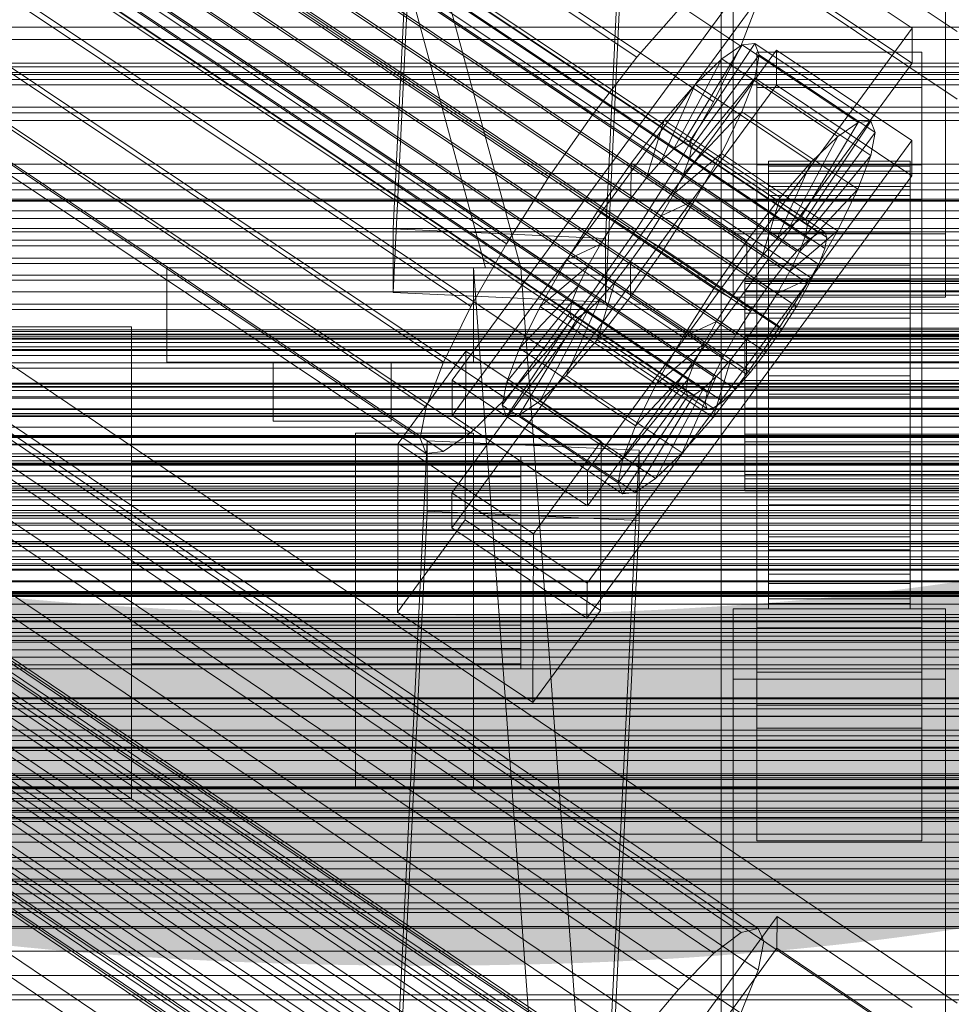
# Model space of a CAD drawing. Header units: millimetres. Extents: x -1970 to 61924, y -58230 to 6847.
# Tile 146 of 256: x -209 to -130, y -33732 to -33649. Entities that reach past the tile are written whole.
import ezdxf

# ---------------------------------------------------------------- set-up
doc = ezdxf.new("R2010")
doc.units = ezdxf.units.MM
for name, color, linetype, lineweight in [('COTAS_O', 1, 'Continuous', 0), ('COTAS_P', 1, 'Continuous', 0), ('frontal_briquetadora', 7, 'Continuous', 0), ('frontal_C01', 7, 'Continuous', 0), ('frontal_C01-mix', 7, 'Continuous', 0), ('frontal_C02', 7, 'Continuous', 0), ('frontal_C03', 7, 'Continuous', 0), ('frontal_mezcladora', 7, 'Continuous', 0), ('frontal_secador', 7, 'Continuous', 0)]:
    doc.layers.add(name, color=color, linetype=linetype, lineweight=lineweight)
doc.dimstyles.new('R19_100', dxfattribs={"dimtxt": 250, "dimasz": 150, "dimexe": 150, "dimexo": 80, "dimgap": 100, "dimtad": 1, "dimtih": 1, "dimtoh": 1, "dimdsep": 46, "dimcen": 0.09, "dimadec": 0, "dimazin": 0, "dimtfac": 1, "dimtdec": 4, "dimtofl": 0, "dimtmove": 0, "dimatfit": 3, "dimfxl": 1, "dimtolj": 1, "dimtzin": 0, "dimarcsym": 0})

# ---------------------------------------------------------------- blocks, each defined once
blk = doc.blocks.new('DIM_R26_46')
at = {"layer": 'COTAS_O'}
for p, q in [((-1725, -33700), (-1575, -33655)), ((1725, -33700), (1575, -33655)), ((-1725, -34400), (-1725, -33700)), ((-1725, -33700), (1725, -33700)), ((-1725, -33700), (-1575, -33745)), ((1725, -33700), (1575, -33745)), ((1725, -34400), (1725, -33700))]:
    blk.add_line(p, q, dxfattribs=at)
blk.add_text('3450 O', height=250, dxfattribs=at).set_placement((0, -33600))
blk = doc.blocks.new('DIM_R26_47')
at = {"layer": 'COTAS_P'}
for p, q in [((-850, -33400), (-150, -33400)), ((-150, -33400), (-195, -33550)), ((-150, -36000), (-150, -33400)), ((-150, -33400), (-105, -33550)), ((-150, -36000), (-195, -35850)), ((-150, -36000), (-105, -35850)), ((-850, -36000), (-150, -36000))]:
    blk.add_line(p, q, dxfattribs=at)
blk.add_text('2600 P', height=250, rotation=90, dxfattribs=at).set_placement((-250, -34700))
blk = doc.blocks.new('DIM_R26_48')
at = {"layer": 'COTAS_O'}
for p, q in [((-650, -33700), (50, -33700)), ((50, -33700), (5, -33850)), ((50, -34900), (50, -33700)), ((50, -33700), (95, -33850)), ((50, -34900), (5, -34750)), ((50, -34900), (95, -34750)), ((-650, -34900), (50, -34900))]:
    blk.add_line(p, q, dxfattribs=at)
blk.add_text('1200 O', height=250, rotation=90, dxfattribs=at).set_placement((-50, -34300))

msp = doc.modelspace()

# ---------------------------------------------------------------- linework, layer by layer
at = {"layer": 'frontal_briquetadora'}
for p, q in [((-170, -33670), (-305, -33170)), ((-167, -33670), (-302, -33170)), ((-197, -33670), (-171, -33670)), ((-197, -33678), (-197, -33670)), ((-164, -33765), (-171, -33670)), ((-167, -33670), (-171, -33670)), ((-171, -33678), (-171, -33670)), ((-171, -33670), (211, -33670)), ((-170, -33670), (-167, -33670)), ((-170, -33670), (210, -33670)), ((-167, -33670), (207, -33670)), ((-160, -33765), (-167, -33670)), ((-225, -33675), (-200, -33675)), ((-200, -33715), (-200, -33675)), ((-197, -33678), (-171, -33678)), ((-188, -33678), (-178, -33678)), ((-188, -33683), (-188, -33678)), ((-178, -33683), (-178, -33678)), ((-171, -33678), (211, -33678)), ((-188, -33683), (-178, -33683)), ((-181, -33684), (-171, -33684)), ((-181, -33714), (-181, -33684)), ((-171, -33714), (-171, -33684)), ((-200, -33686.44), (-200, -33686)), ((-200, -33686), (-167, -33686)), ((-200, -33687.719), (-200, -33686.44)), ((-200, -33686.44), (-167, -33686.44)), ((-167, -33686.44), (-167, -33686)), ((-167, -33687.719), (-167, -33686.44)), ((-200, -33689.71), (-200, -33687.719)), ((-200, -33687.719), (-167, -33687.719)), ((-167, -33689.71), (-167, -33687.719)), ((-200, -33692.219), (-200, -33689.71)), ((-200, -33689.71), (-167, -33689.71)), ((-167, -33692.219), (-167, -33689.71)), ((-200, -33695), (-200, -33692.219)), ((-200, -33692.219), (-167, -33692.219)), ((-167, -33695), (-167, -33692.219)), ((-200, -33697.781), (-200, -33695)), ((-167, -33695), (-200, -33695)), ((-167, -33695), (-167, -33697.781)), ((-200, -33697.781), (-200, -33700.29)), ((-200, -33697.781), (-167, -33697.781)), ((-167, -33697.781), (-167, -33700.29)), ((-200, -33700.29), (-200, -33702.281)), ((-200, -33700.29), (-167, -33700.29)), ((-167, -33700.29), (-167, -33702.281)), ((-200, -33702.281), (-200, -33703.56)), ((-200, -33702.281), (-167, -33702.281)), ((-167, -33702.281), (-167, -33703.56)), ((-200, -33703.56), (-200, -33704)), ((-200, -33703.56), (-167, -33703.56)), ((-167, -33703.56), (-167, -33704)), ((-200, -33704), (-167, -33704)), ((-181, -33714), (-171, -33714)), ((-225, -33715), (-200, -33715))]:
    msp.add_line(p, q, dxfattribs=at)
at = {"layer": 'frontal_C01'}
for p, q in [((-332.629, -33602.02), (-148.32, -33726.355)), ((-331.181, -33601.67), (-146.872, -33726.005)), ((-330.692, -33602.76), (-146.383, -33727.095)), ((-334.938, -33603.785), (-150.629, -33728.12)), ((-355.017, -33605.361), (-141.218, -33749.589)), ((-331.197, -33605.215), (-146.887, -33729.55)), ((-356.348, -33606.11), (-142.549, -33750.338)), ((-355.53, -33605.485), (-141.731, -33749.713)), ((-354.844, -33605.747), (-141.045, -33749.975)), ((-355.022, -33606.617), (-141.224, -33750.845)), ((-337.95, -33606.845), (-153.641, -33731.18)), ((-177.811, -33666.699), (-174.943, -33606.911)), ((-357.415, -33607.194), (-143.617, -33751.423)), ((-355.541, -33607.911), (-141.742, -33752.14)), ((-156.962, -33607.71), (-159.83, -33667.499)), ((-358.659, -33608.664), (-144.861, -33752.892)), ((-356.363, -33609.542), (-142.565, -33753.77)), ((-332.659, -33608.868), (-148.35, -33733.203)), ((-146.196, -33754.647), (-359.995, -33610.418)), ((-341.461, -33610.992), (-157.152, -33735.327)), ((-357.434, -33611.397), (-143.635, -33755.626)), ((-361.332, -33612.338), (-147.533, -33756.566)), ((-177.811, -33672.093), (-174.943, -33612.304)), ((-358.68, -33613.352), (-144.881, -33757.58)), ((-334.981, -33613.47), (-150.672, -33737.804)), ((-159.83, -33672.892), (-156.962, -33613.104)), ((-362.578, -33614.292), (-148.779, -33758.52)), ((-360.017, -33615.271), (-146.218, -33759.5)), ((-363.648, -33616.148), (-149.85, -33760.376)), ((-160.922, -33740.278), (-345.231, -33615.943)), ((-361.352, -33617.026), (-147.554, -33761.254)), ((-364.471, -33617.778), (-150.672, -33762.007)), ((-362.596, -33618.495), (-148.798, -33762.723)), ((-338.003, -33618.707), (-153.694, -33743.041)), ((-364.989, -33619.073), (-151.191, -33763.301)), ((-363.664, -33619.579), (-149.865, -33763.808)), ((-365.168, -33619.942), (-151.369, -33764.171)), ((-364.995, -33620.329), (-151.196, -33764.557)), ((-364.482, -33620.205), (-150.683, -33764.433)), ((-149, -33667.098), (-149, -33621.261)), ((-131, -33621.261), (-131, -33667.098)), ((-349.002, -33621.361), (-164.693, -33745.696)), ((-341.52, -33624.222), (-157.211, -33748.557)), ((-352.519, -33626.876), (-168.21, -33751.211)), ((-149, -33672.49), (-149, -33626.653)), ((-131, -33672.49), (-131, -33626.653)), ((-345.291, -33629.64), (-160.982, -33753.975)), ((-355.541, -33632.113), (-171.232, -33756.448)), ((-349.061, -33634.591), (-164.752, -33758.926)), ((-425, -33661.983), (425, -33661.983)), ((-311.15, -33663.388), (311.15, -33663.388)), ((-311.15, -33664.18), (311.15, -33664.18)), ((-311.15, -33664.327), (311.15, -33664.327)), ((-130, -33732.352), (-228.298, -33666.04)), ((-311.15, -33666.649), (311.15, -33666.649)), ((-311.15, -33666.933), (311.15, -33666.933)), ((-159.83, -33667.499), (-177.811, -33666.699)), ((-177.811, -33666.699), (-177.811, -33672.093)), ((-131, -33667.098), (-149, -33667.098)), ((-149, -33667.098), (-149, -33672.49)), ((-131, -33672.49), (-131, -33667.098)), ((-159.83, -33672.892), (-159.83, -33667.499)), ((-311.15, -33670.626), (311.15, -33670.626)), ((-311.15, -33671.028), (311.15, -33671.028)), ((-228.298, -33671.821), (-130, -33738.133)), ((-177.811, -33672.093), (-159.83, -33672.892)), ((-149, -33672.49), (-131, -33672.49)), ((425, -33673.539), (-425, -33673.539)), ((425, -33675.679), (-425, -33675.679)), ((-311.15, -33675.841), (311.15, -33675.841)), ((-311.15, -33676.334), (311.15, -33676.334)), ((-440, -33679.787), (440, -33679.787)), ((-440, -33680.068), (440, -33680.068)), ((-440, -33680.12), (440, -33680.12)), ((-440, -33680.942), (440, -33680.942)), ((-440, -33681.043), (440, -33681.043)), ((311.15, -33681.938), (-311.15, -33681.938)), ((-440, -33682.352), (440, -33682.352)), ((-440, -33682.494), (440, -33682.494)), ((-311.15, -33682.488), (311.15, -33682.488)), ((-440, -33684.2), (440, -33684.2)), ((-440, -33684.374), (440, -33684.374)), ((440, -33686.36), (-440, -33686.36)), ((-440, -33686.555), (440, -33686.555)), ((-425, -33687.235), (425, -33687.235)), ((-440, -33688.686), (440, -33688.686)), ((-440, -33688.887), (440, -33688.887)), ((-311.15, -33688.502), (311.15, -33688.502)), ((-311.15, -33689.071), (311.15, -33689.071)), ((-450, -33690.14), (450, -33690.14)), ((-440, -33691.018), (440, -33691.018)), ((-440, -33691.213), (440, -33691.213)), ((-440, -33693.199), (440, -33693.199)), ((-440, -33693.374), (440, -33693.374)), ((-440, -33695.079), (440, -33695.079)), ((-440, -33695.221), (440, -33695.221)), ((-311.15, -33695.086), (311.15, -33695.086)), ((-311.15, -33695.635), (311.15, -33695.635)), ((-440, -33696.53), (440, -33696.53)), ((-440, -33696.631), (440, -33696.631)), ((-440, -33697.453), (440, -33697.453)), ((-440, -33697.505), (440, -33697.505)), ((-440, -33697.786), (440, -33697.786)), ((450, -33700.925), (-450, -33700.925)), ((-311.15, -33701.24), (311.15, -33701.24)), ((-311.15, -33701.732), (311.15, -33701.732)), ((-311.15, -33706.545), (311.15, -33706.545)), ((-311.15, -33706.947), (311.15, -33706.947)), ((-311.15, -33710.64), (311.15, -33710.64)), ((-311.15, -33710.924), (311.15, -33710.924)), ((-311.15, -33713.246), (311.15, -33713.246)), ((-311.15, -33713.393), (311.15, -33713.393)), ((-311.15, -33714.185), (311.15, -33714.185)), ((450, -33723.844), (-450, -33723.844)), ((-172.809, -33762.838), (-145.277, -33724.984)), ((-145.289, -33727.68), (-145.277, -33724.984)), ((-145.277, -33724.984), (-133.809, -33732.72)), ((-150.629, -33728.12), (-148.32, -33726.355)), ((-148.32, -33726.355), (-146.872, -33726.005)), ((-146.872, -33726.005), (-146.383, -33727.095)), ((-146.383, -33727.095), (-146.887, -33729.55)), ((-145.289, -33727.68), (-172.821, -33765.534)), ((-153.641, -33731.18), (-150.629, -33728.12)), ((-133.821, -33735.416), (-145.289, -33727.68)), ((-146.887, -33729.55), (-148.35, -33733.203)), ((-157.152, -33735.327), (-153.641, -33731.18))]:
    msp.add_line(p, q, dxfattribs=at)
at = {"layer": 'frontal_C01-mix'}
for p in [(-150, -33435), (150, -33700)]:
    msp.add_line(p, (-150, -33700), dxfattribs=at)
at = {"layer": 'frontal_C02'}
for p, q in [((-355.53, -33524.045), (-141.731, -33667.02)), ((-355.017, -33523.989), (-141.218, -33666.964)), ((-354.844, -33524.443), (-141.045, -33667.419)), ((-356.348, -33524.607), (-142.549, -33667.583)), ((-357.415, -33525.638), (-143.617, -33668.613)), ((-355.022, -33525.377), (-141.224, -33668.353)), ((-355.541, -33526.727), (-141.742, -33669.702)), ((-358.659, -33527.067), (-144.861, -33670.042)), ((-356.363, -33528.401), (-142.565, -33671.376)), ((-332.659, -33527.929), (-148.35, -33651.184)), ((-146.196, -33671.772), (-359.995, -33528.796)), ((-341.461, -33528.888), (-157.152, -33652.142)), ((-357.434, -33530.284), (-143.635, -33673.259)), ((-361.332, -33530.709), (-147.533, -33673.684)), ((-362.578, -33532.673), (-148.779, -33675.649)), ((-358.68, -33532.249), (-144.881, -33675.224)), ((-334.981, -33532.652), (-150.672, -33655.907)), ((-360.017, -33534.161), (-146.218, -33677.137)), ((-160.922, -33657.023), (-345.231, -33533.769)), ((-363.648, -33534.557), (-149.85, -33677.532)), ((-361.352, -33535.891), (-147.554, -33678.866)), ((-364.471, -33536.23), (-150.672, -33679.206)), ((-364.989, -33537.58), (-151.191, -33680.556)), ((-362.596, -33537.32), (-148.798, -33680.295)), ((-365.168, -33538.514), (-151.369, -33681.49)), ((-363.664, -33538.35), (-149.865, -33681.326)), ((-338.003, -33537.968), (-153.694, -33661.222)), ((-364.995, -33538.969), (-151.196, -33681.944)), ((-364.482, -33538.913), (-150.683, -33681.888)), ((-349.002, -33539.166), (-164.693, -33662.42)), ((-341.52, -33543.513), (-157.211, -33666.767)), ((-352.519, -33544.711), (-168.21, -33667.965)), ((-345.291, -33548.91), (-160.982, -33672.164)), ((-355.541, -33550.026), (-171.232, -33673.281)), ((-349.061, -33553.791), (-164.752, -33677.045)), ((-357.863, -33554.749), (-173.554, -33678.004)), ((-352.572, -33557.823), (-168.263, -33681.078)), ((-359.326, -33558.559), (-175.016, -33681.813)), ((-359.83, -33561.195), (-175.521, -33684.449)), ((-355.584, -33560.732), (-171.275, -33683.987)), ((-359.341, -33562.478), (-175.032, -33685.732)), ((-357.893, -33562.32), (-173.584, -33685.574)), ((-130, -33649.948), (-228.298, -33584.212)), ((-228.298, -33589.943), (-130, -33655.678)), ((-172.809, -33679.521), (-145.277, -33641.999)), ((-145.277, -33641.999), (-133.809, -33649.668)), ((-145.289, -33644.979), (-172.821, -33682.502)), ((-133.821, -33652.648), (-145.289, -33644.979)), ((-146.887, -33647.374), (-148.35, -33651.184)), ((-157.152, -33652.142), (-153.641, -33648.11)), ((-133.809, -33649.668), (-161.341, -33687.19)), ((-133.809, -33649.668), (-133.821, -33652.648)), ((-153.199, -33659.351), (-148.226, -33651.091)), ((-152.686, -33659.295), (-147.143, -33650.973)), ((-148.35, -33651.184), (-150.672, -33655.907)), ((-148.226, -33651.091), (-149.953, -33652.278)), ((-147.143, -33650.973), (-148.226, -33651.091)), ((-148.226, -33651.091), (-138.396, -33657.664)), ((-147.143, -33650.973), (-137.313, -33657.546)), ((-146.777, -33651.932), (-147.143, -33650.973)), ((-172.847, -33689.059), (-145.315, -33651.536)), ((-160.922, -33657.023), (-157.152, -33652.142)), ((-152.513, -33659.749), (-146.777, -33651.932)), ((-147.155, -33653.904), (-146.777, -33651.932)), ((-147, -33654.691), (-147, -33651.71)), ((-147, -33651.71), (-133, -33651.71)), ((-147, -33697.529), (-147, -33651.71)), ((-146.777, -33651.932), (-136.948, -33658.506)), ((-145.327, -33654.517), (-145.315, -33651.536)), ((-145.315, -33651.536), (-133.847, -33659.205)), ((-133, -33651.71), (-133, -33654.691)), ((-133, -33651.71), (-133, -33697.529)), ((-161.353, -33690.171), (-133.821, -33652.648)), ((-154.017, -33659.913), (-149.953, -33652.278)), ((-149.953, -33652.278), (-152.207, -33654.454)), ((-149.953, -33652.278), (-140.123, -33658.852)), ((-145.327, -33654.517), (-172.859, -33692.039)), ((-155.085, -33660.944), (-152.207, -33654.454)), ((-152.207, -33654.454), (-154.833, -33657.471)), ((-152.692, -33660.683), (-147.155, -33653.904)), ((-152.207, -33654.454), (-142.377, -33661.028)), ((-148.249, -33656.754), (-147.155, -33653.904)), ((-147.155, -33653.904), (-137.325, -33660.478)), ((-133, -33654.691), (-147, -33654.691)), ((-147, -33654.691), (-147, -33700.509)), ((-133.859, -33662.186), (-145.327, -33654.517)), ((-133, -33700.509), (-133, -33654.691)), ((-150.672, -33655.907), (-153.694, -33661.222)), ((-164.693, -33662.42), (-160.922, -33657.023)), ((-153.21, -33662.033), (-148.249, -33656.754)), ((-149.985, -33660.287), (-148.249, -33656.754)), ((-148.249, -33656.754), (-138.419, -33663.327)), ((-154.833, -33657.471), (-157.653, -33661.122)), ((-156.329, -33662.373), (-154.833, -33657.471)), ((-154.833, -33657.471), (-145.003, -33664.044)), ((-138.396, -33657.664), (-143.369, -33665.924)), ((-137.313, -33657.546), (-142.856, -33665.869)), ((-140.123, -33658.852), (-138.396, -33657.664)), ((-138.396, -33657.664), (-137.313, -33657.546)), ((-137.313, -33657.546), (-136.948, -33658.506)), ((-140.123, -33658.852), (-144.188, -33666.487)), ((-136.948, -33658.506), (-142.683, -33666.323)), ((-142.377, -33661.028), (-140.123, -33658.852)), ((-136.948, -33658.506), (-137.325, -33660.478)), ((-133.847, -33659.205), (-161.379, -33696.728)), ((-154.017, -33659.913), (-153.199, -33659.351)), ((-153.199, -33659.351), (-152.686, -33659.295)), ((-143.369, -33665.924), (-153.199, -33659.351)), ((-142.856, -33665.869), (-152.686, -33659.295)), ((-152.686, -33659.295), (-152.513, -33659.749)), ((-133.847, -33659.205), (-133.859, -33662.186)), ((-155.085, -33660.944), (-154.017, -33659.913)), ((-154.033, -33663.707), (-149.985, -33660.287)), ((-144.188, -33666.487), (-154.017, -33659.913)), ((-152.513, -33659.749), (-152.692, -33660.683)), ((-142.683, -33666.323), (-152.513, -33659.749)), ((-152.246, -33664.263), (-149.985, -33660.287)), ((-149.985, -33660.287), (-140.156, -33666.86)), ((-137.325, -33660.478), (-142.862, -33667.257)), ((-137.325, -33660.478), (-138.419, -33663.327)), ((-157.653, -33661.122), (-160.474, -33665.159)), ((-157.653, -33661.122), (-157.665, -33664.102)), ((-147.823, -33667.696), (-157.653, -33661.122)), ((-153.694, -33661.222), (-157.211, -33666.767)), ((-156.329, -33662.373), (-155.085, -33660.944)), ((-145.255, -33667.518), (-155.085, -33660.944)), ((-152.692, -33660.683), (-153.21, -33662.033)), ((-142.862, -33667.257), (-152.692, -33660.683)), ((-147, -33664.228), (-147, -33661.248)), ((-147, -33661.248), (-133, -33661.248)), ((-147, -33707.066), (-147, -33661.248)), ((-146, -33670.931), (-146, -33660.94)), ((-146, -33660.94), (-146, -33661.386)), ((-146, -33660.94), (-134, -33660.94)), ((-146, -33661.788), (-146, -33660.94)), ((-146, -33671.143), (-146, -33661.386)), ((-146, -33661.386), (-146, -33663.095)), ((-146, -33661.386), (-134, -33661.386)), ((-142.377, -33661.028), (-145.255, -33667.518)), ((-145.003, -33664.044), (-142.377, -33661.028)), ((-134, -33661.386), (-134, -33660.94)), ((-134, -33660.94), (-134, -33670.931)), ((-134, -33660.94), (-134, -33661.788)), ((-134, -33663.095), (-134, -33661.386)), ((-134, -33661.386), (-134, -33671.143)), ((-133, -33661.248), (-133, -33664.228)), ((-133, -33661.248), (-133, -33707.066)), ((-161.391, -33699.708), (-133.859, -33662.186)), ((-153.21, -33662.033), (-154.033, -33663.707)), ((-143.38, -33668.607), (-153.21, -33662.033)), ((-146, -33671.333), (-146, -33661.788)), ((-146, -33661.788), (-134, -33661.788)), ((-146, -33663.871), (-146, -33661.788)), ((-134, -33661.788), (-134, -33671.333)), ((-134, -33661.788), (-134, -33663.871)), ((-168.21, -33667.965), (-164.693, -33662.42)), ((-157.665, -33664.102), (-156.329, -33662.373)), ((-146.499, -33668.947), (-156.329, -33662.373)), ((-154.033, -33663.707), (-155.103, -33665.59)), ((-144.203, -33670.28), (-154.033, -33663.707)), ((-146, -33671.952), (-146, -33663.095)), ((-146, -33663.095), (-146, -33665.951)), ((-146, -33663.095), (-134, -33663.095)), ((-146, -33672.32), (-146, -33663.871)), ((-146, -33663.871), (-134, -33663.871)), ((-146, -33667.049), (-146, -33663.871)), ((-138.419, -33663.327), (-143.38, -33668.607)), ((-138.419, -33663.327), (-140.156, -33666.86)), ((-134, -33665.951), (-134, -33663.095)), ((-134, -33663.095), (-134, -33671.952)), ((-134, -33663.871), (-134, -33672.32)), ((-134, -33663.871), (-134, -33667.049)), ((-159.001, -33666.015), (-157.665, -33664.102)), ((-157.665, -33664.102), (-147.835, -33670.676)), ((-155.103, -33665.59), (-152.246, -33664.263)), ((-154.877, -33668.411), (-152.246, -33664.263)), ((-152.246, -33664.263), (-142.416, -33670.836)), ((-147.823, -33667.696), (-145.003, -33664.044)), ((-133, -33664.228), (-147, -33664.228)), ((-147, -33664.228), (-147, -33710.047)), ((-145.003, -33664.044), (-146.499, -33668.947)), ((-133, -33710.047), (-133, -33664.228)), ((-160.474, -33665.159), (-163.105, -33669.307)), ((-159.001, -33666.015), (-160.474, -33665.159)), ((-160.474, -33665.159), (-150.644, -33671.733)), ((-160.247, -33667.98), (-159.001, -33666.015)), ((-149.171, -33672.588), (-159.001, -33666.015)), ((-155.103, -33665.59), (-156.35, -33667.555)), ((-145.274, -33672.164), (-155.103, -33665.59)), ((-146, -33673.305), (-146, -33665.951)), ((-146, -33665.951), (-146, -33669.76)), ((-146, -33665.951), (-134, -33665.951)), ((-143.369, -33665.924), (-144.188, -33666.487)), ((-142.856, -33665.869), (-143.369, -33665.924)), ((-142.862, -33667.257), (-142.683, -33666.323)), ((-142.683, -33666.323), (-142.856, -33665.869)), ((-134, -33669.76), (-134, -33665.951)), ((-134, -33665.951), (-134, -33673.305)), ((-157.211, -33666.767), (-160.982, -33672.164)), ((-146, -33673.825), (-146, -33667.049)), ((-146, -33667.049), (-134, -33667.049)), ((-146, -33671.104), (-146, -33667.049)), ((-144.188, -33666.487), (-145.255, -33667.518)), ((-140.156, -33666.86), (-144.203, -33670.28)), ((-142.549, -33667.583), (-141.731, -33667.02)), ((-140.156, -33666.86), (-142.416, -33670.836)), ((-141.731, -33667.02), (-141.218, -33666.964)), ((-141.218, -33666.964), (-141.045, -33667.419)), ((-134, -33667.049), (-134, -33673.825)), ((-134, -33667.049), (-134, -33671.104)), ((-171.232, -33673.281), (-168.21, -33667.965)), ((-160.247, -33667.98), (-163.105, -33669.307)), ((-161.318, -33669.863), (-160.247, -33667.98)), ((-150.417, -33674.553), (-160.247, -33667.98)), ((-156.35, -33667.555), (-157.686, -33669.467)), ((-156.35, -33667.555), (-154.877, -33668.411)), ((-146.52, -33674.129), (-156.35, -33667.555)), ((-150.644, -33671.733), (-147.823, -33667.696)), ((-147.835, -33670.676), (-147.823, -33667.696)), ((-145.255, -33667.518), (-146.499, -33668.947)), ((-143.617, -33668.613), (-142.549, -33667.583)), ((-143.38, -33668.607), (-142.862, -33667.257)), ((-141.045, -33667.419), (-141.224, -33668.353)), ((-157.698, -33672.448), (-154.877, -33668.411)), ((-154.877, -33668.411), (-145.047, -33674.984)), ((-144.861, -33670.042), (-143.617, -33668.613)), ((-144.203, -33670.28), (-143.38, -33668.607)), ((-141.224, -33668.353), (-141.742, -33669.702)), ((-163.105, -33669.307), (-165.365, -33673.283)), ((-163.105, -33669.307), (-153.275, -33675.881)), ((-157.686, -33669.467), (-159.022, -33671.197)), ((-157.686, -33669.467), (-157.698, -33672.448)), ((-147.856, -33676.041), (-157.686, -33669.467)), ((-146.499, -33668.947), (-147.835, -33670.676)), ((-141.742, -33669.702), (-142.565, -33671.376)), ((-161.318, -33669.863), (-165.365, -33673.283)), ((-162.14, -33671.537), (-161.318, -33669.863)), ((-151.488, -33676.437), (-161.318, -33669.863)), ((-146.196, -33671.772), (-144.861, -33670.042)), ((-146, -33675.109), (-146, -33669.76)), ((-146, -33669.76), (-146, -33674.261)), ((-146, -33669.76), (-134, -33669.76)), ((-145.274, -33672.164), (-144.203, -33670.28)), ((-134, -33674.261), (-134, -33669.76)), ((-134, -33669.76), (-134, -33675.109)), ((-159.022, -33671.197), (-160.518, -33676.099)), ((-159.022, -33671.197), (-160.266, -33672.626)), ((-149.192, -33677.77), (-159.022, -33671.197)), ((-147.835, -33670.676), (-149.171, -33672.588)), ((-148, -33671.333), (-148, -33670.931)), ((-148, -33670.931), (-148, -33671.143)), ((-148, -33670.931), (148, -33670.931)), ((-148, -33671.143), (-148, -33671.952)), ((-148, -33671.143), (148, -33671.143)), ((-148, -33672.32), (-148, -33671.333)), ((-148, -33671.333), (148, -33671.333)), ((-146, -33671.143), (-146, -33670.931)), ((-134, -33670.931), (-146, -33670.931)), ((-146, -33670.931), (-146, -33671.333)), ((-146, -33675.746), (-146, -33671.104)), ((-146, -33671.104), (-134, -33671.104)), ((-146, -33675.76), (-146, -33671.104)), ((-146, -33671.952), (-146, -33671.143)), ((-134, -33671.143), (-146, -33671.143)), ((-134, -33671.333), (-146, -33671.333)), ((-146, -33671.333), (-146, -33672.32)), ((-142.416, -33670.836), (-145.274, -33672.164)), ((-142.416, -33670.836), (-145.047, -33674.984)), ((-142.565, -33671.376), (-143.635, -33673.259)), ((-134, -33670.931), (-134, -33671.143)), ((-134, -33671.333), (-134, -33670.931)), ((-134, -33671.104), (-134, -33675.746)), ((-134, -33671.104), (-134, -33675.76)), ((-134, -33671.143), (-134, -33671.952)), ((-134, -33672.32), (-134, -33671.333)), ((-162.14, -33671.537), (-167.102, -33676.816)), ((-160.982, -33672.164), (-164.752, -33677.045)), ((-162.659, -33672.886), (-162.14, -33671.537)), ((-152.311, -33678.11), (-162.14, -33671.537)), ((-153.275, -33675.881), (-150.644, -33671.733)), ((-150.644, -33671.733), (-149.171, -33672.588)), ((-148, -33671.952), (-148, -33673.305)), ((-148, -33671.952), (148, -33671.952)), ((-147.533, -33673.684), (-146.196, -33671.772)), ((-146.52, -33674.129), (-145.274, -33672.164)), ((-146, -33673.305), (-146, -33671.952)), ((-134, -33671.952), (-146, -33671.952)), ((-134, -33671.952), (-134, -33673.305)), ((-162.659, -33672.886), (-168.196, -33679.666)), ((-160.266, -33672.626), (-163.144, -33679.116)), ((-162.837, -33673.82), (-162.659, -33672.886)), ((-152.829, -33679.46), (-162.659, -33672.886)), ((-160.266, -33672.626), (-161.333, -33673.657)), ((-160.518, -33676.099), (-157.698, -33672.448)), ((-150.436, -33679.199), (-160.266, -33672.626)), ((-157.698, -33672.448), (-147.868, -33679.021)), ((-149.171, -33672.588), (-150.417, -33674.553)), ((-148, -33673.825), (-148, -33672.32)), ((-148, -33672.32), (148, -33672.32)), ((-134, -33672.32), (-146, -33672.32)), ((-146, -33672.32), (-146, -33673.825)), ((-134, -33673.825), (-134, -33672.32)), ((-173.554, -33678.004), (-171.232, -33673.281)), ((-162.837, -33673.82), (-168.573, -33681.638)), ((-165.365, -33673.283), (-167.102, -33676.816)), ((-161.333, -33673.657), (-165.397, -33681.292)), ((-165.365, -33673.283), (-155.535, -33679.857)), ((-162.664, -33674.275), (-162.837, -33673.82)), ((-153.008, -33680.394), (-162.837, -33673.82)), ((-161.333, -33673.657), (-162.151, -33674.219)), ((-151.503, -33680.23), (-161.333, -33673.657)), ((-148.779, -33675.649), (-147.533, -33673.684)), ((-148, -33673.305), (-148, -33675.109)), ((-148, -33673.305), (148, -33673.305)), ((-148, -33675.746), (-148, -33673.825)), ((-148, -33673.825), (148, -33673.825)), ((-146, -33675.109), (-146, -33673.305)), ((-134, -33673.305), (-146, -33673.305)), ((-134, -33673.825), (-146, -33673.825)), ((-146, -33673.825), (-146, -33675.746)), ((-143.635, -33673.259), (-144.881, -33675.224)), ((-134, -33673.305), (-134, -33675.109)), ((-134, -33675.746), (-134, -33673.825)), ((-162.664, -33674.275), (-168.208, -33682.597)), ((-162.151, -33674.219), (-167.125, -33682.479)), ((-162.151, -33674.219), (-162.664, -33674.275)), ((-152.835, -33680.849), (-162.664, -33674.275)), ((-152.321, -33680.793), (-162.151, -33674.219)), ((-153.275, -33675.881), (-150.417, -33674.553)), ((-150.417, -33674.553), (-151.488, -33676.437)), ((-147.856, -33676.041), (-146.52, -33674.129)), ((-145.047, -33674.984), (-146.52, -33674.129)), ((-146, -33674.261), (-146, -33677.241)), ((-134, -33674.261), (-146, -33674.261)), ((-146, -33674.261), (-146, -33679.148)), ((-134, -33677.241), (-134, -33674.261)), ((-134, -33679.148), (-134, -33674.261)), ((-148, -33675.109), (-148, -33677.241)), ((-148, -33675.109), (148, -33675.109)), ((-145.047, -33674.984), (-147.868, -33679.021)), ((-144.881, -33675.224), (-146.218, -33677.137)), ((-146, -33677.241), (-146, -33675.109)), ((-134, -33675.109), (-146, -33675.109)), ((-134, -33675.109), (-134, -33677.241)), ((-163.144, -33679.116), (-160.518, -33676.099)), ((-160.518, -33676.099), (-150.688, -33682.673)), ((-155.535, -33679.857), (-153.275, -33675.881)), ((-149.85, -33677.532), (-148.779, -33675.649)), ((-149.192, -33677.77), (-147.856, -33676.041)), ((-148, -33677.952), (-148, -33675.746)), ((-148, -33675.746), (148, -33675.746)), ((-147.868, -33679.021), (-147.856, -33676.041)), ((-134, -33675.746), (-146, -33675.746)), ((-146, -33675.746), (-146, -33677.952)), ((-146, -33677.952), (-146, -33675.76)), ((-146, -33675.76), (-134, -33675.76)), ((-146, -33680.7), (-146, -33675.76)), ((-134, -33677.952), (-134, -33675.746)), ((-134, -33675.76), (-134, -33677.952)), ((-134, -33675.76), (-134, -33680.7)), ((-177.394, -33684.881), (-171.658, -33677.063)), ((-171.715, -33691.37), (-171.658, -33677.063)), ((-171.658, -33677.063), (-160.19, -33684.733)), ((-164.752, -33677.045), (-168.263, -33681.078)), ((-167.102, -33676.816), (-168.196, -33679.666)), ((-167.102, -33676.816), (-157.272, -33683.39)), ((-155.535, -33679.857), (-151.488, -33676.437)), ((-151.488, -33676.437), (-152.311, -33678.11)), ((-148, -33677.241), (-148, -33679.556)), ((148, -33677.241), (-148, -33677.241)), ((-146.218, -33677.137), (-147.554, -33678.866)), ((-146, -33677.241), (-134, -33677.241)), ((-146, -33679.556), (-146, -33677.241)), ((-134, -33677.241), (-134, -33679.556)), ((-175.016, -33681.813), (-173.554, -33678.004)), ((-150.688, -33682.673), (-149.192, -33677.77)), ((-150.672, -33679.206), (-149.85, -33677.532)), ((-150.436, -33679.199), (-149.192, -33677.77)), ((-148, -33680.292), (-148, -33677.952)), ((-148, -33677.952), (148, -33677.952)), ((-134, -33677.952), (-146, -33677.952)), ((-146, -33677.952), (-146, -33680.292)), ((-134, -33680.292), (-134, -33677.952)), ((-157.272, -33683.39), (-152.311, -33678.11)), ((-152.311, -33678.11), (-152.829, -33679.46)), ((-147.554, -33678.866), (-148.798, -33680.295)), ((-172.809, -33679.521), (-172.821, -33682.502)), ((-161.341, -33687.19), (-172.809, -33679.521)), ((-168.196, -33679.666), (-168.573, -33681.638)), ((-168.196, -33679.666), (-158.366, -33686.239)), ((-165.397, -33681.292), (-163.144, -33679.116)), ((-163.144, -33679.116), (-153.314, -33685.689)), ((-158.366, -33686.239), (-152.829, -33679.46)), ((-153.314, -33685.689), (-150.436, -33679.199)), ((-152.829, -33679.46), (-153.008, -33680.394)), ((-151.503, -33680.23), (-150.436, -33679.199)), ((-151.191, -33680.556), (-150.672, -33679.206)), ((-147.868, -33679.021), (-150.688, -33682.673)), ((-148, -33679.556), (-148, -33681.896)), ((-148, -33679.556), (148, -33679.556)), ((-146, -33679.556), (-146, -33679.148)), ((-146, -33679.148), (-146, -33684.088)), ((-146, -33679.148), (-134, -33679.148)), ((-146, -33681.896), (-146, -33679.556)), ((-134, -33679.556), (-146, -33679.556)), ((-134, -33684.088), (-134, -33679.148)), ((-134, -33679.148), (-134, -33679.556)), ((-134, -33679.556), (-134, -33681.896)), ((-158.743, -33688.211), (-153.008, -33680.394)), ((-157.272, -33683.39), (-155.535, -33679.857)), ((-155.567, -33687.865), (-151.503, -33680.23)), ((-153.008, -33680.394), (-152.835, -33680.849)), ((-152.321, -33680.793), (-151.503, -33680.23)), ((-151.369, -33681.49), (-151.191, -33680.556)), ((-148.798, -33680.295), (-149.865, -33681.326)), ((-148, -33682.606), (-148, -33680.292)), ((-148, -33680.292), (148, -33680.292)), ((-146, -33680.292), (-146, -33680.7)), ((-134, -33680.292), (-146, -33680.292)), ((-146, -33680.292), (-146, -33682.606)), ((-134, -33680.7), (-134, -33680.292)), ((-134, -33682.606), (-134, -33680.292)), ((-168.263, -33681.078), (-171.275, -33683.987)), ((-167.125, -33682.479), (-165.397, -33681.292)), ((-165.397, -33681.292), (-155.567, -33687.865)), ((-158.378, -33689.171), (-152.835, -33680.849)), ((-157.295, -33689.053), (-152.321, -33680.793)), ((-152.835, -33680.849), (-152.321, -33680.793)), ((-149.865, -33681.326), (-150.683, -33681.888)), ((-146, -33680.7), (-134, -33680.7)), ((-146, -33685.587), (-146, -33680.7)), ((-134, -33680.7), (-134, -33685.587)), ((-175.521, -33684.449), (-175.016, -33681.813)), ((-168.573, -33681.638), (-168.208, -33682.597)), ((-168.573, -33681.638), (-158.743, -33688.211)), ((-151.196, -33681.944), (-151.369, -33681.49)), ((-150.683, -33681.888), (-151.196, -33681.944)), ((-148, -33681.896), (-148, -33684.102)), ((-148, -33681.896), (148, -33681.896)), ((-146, -33684.102), (-146, -33681.896)), ((-146, -33681.896), (-146, -33684.088)), ((-134, -33681.896), (-146, -33681.896)), ((-134, -33684.088), (-134, -33681.896)), ((-134, -33681.896), (-134, -33684.102)), ((-172.821, -33682.502), (-161.353, -33690.171)), ((-168.208, -33682.597), (-167.125, -33682.479)), ((-168.208, -33682.597), (-158.378, -33689.171)), ((-167.125, -33682.479), (-157.295, -33689.053)), ((-150.688, -33682.673), (-153.314, -33685.689)), ((-148, -33684.739), (-148, -33682.606)), ((-148, -33682.606), (148, -33682.606)), ((-146, -33682.606), (-146, -33685.587)), ((-134, -33682.606), (-146, -33682.606)), ((-146, -33682.606), (-146, -33684.739)), ((-134, -33685.587), (-134, -33682.606)), ((-134, -33684.739), (-134, -33682.606)), ((-158.366, -33686.239), (-157.272, -33683.39)), ((-177.811, -33743.94), (-174.943, -33684.674)), ((-175.032, -33685.732), (-175.521, -33684.449)), ((-174.943, -33690.636), (-174.943, -33684.674)), ((-174.943, -33684.674), (-156.962, -33685.467)), ((-171.275, -33683.987), (-173.584, -33685.574)), ((-160.19, -33684.733), (-165.926, -33692.55)), ((-160.19, -33684.733), (-160.247, -33699.039)), ((-148, -33684.102), (-148, -33686.023)), ((-148, -33684.102), (148, -33684.102)), ((-148, -33686.543), (-148, -33684.739)), ((-148, -33684.739), (148, -33684.739)), ((-146, -33684.088), (-146, -33688.744)), ((-146, -33684.088), (-134, -33684.088)), ((-146, -33686.023), (-146, -33684.102)), ((-146, -33684.102), (-146, -33688.744)), ((-134, -33684.102), (-146, -33684.102)), ((-146, -33684.739), (-146, -33690.088)), ((-134, -33684.739), (-146, -33684.739)), ((-146, -33684.739), (-146, -33686.543)), ((-134, -33688.744), (-134, -33684.088)), ((-134, -33688.744), (-134, -33684.102)), ((-134, -33684.102), (-134, -33686.023)), ((-134, -33690.088), (-134, -33684.739)), ((-134, -33686.543), (-134, -33684.739)), ((-177.394, -33684.881), (-177.451, -33699.187)), ((-165.926, -33692.55), (-177.394, -33684.881)), ((-173.584, -33685.574), (-175.032, -33685.732)), ((-156.962, -33685.467), (-159.83, -33744.732)), ((-156.962, -33685.467), (-156.962, -33691.429)), ((-146, -33685.587), (-134, -33685.587)), ((-146, -33690.088), (-146, -33685.587)), ((-134, -33685.587), (-134, -33690.088)), ((-158.743, -33688.211), (-158.366, -33686.239)), ((-153.314, -33685.689), (-155.567, -33687.865)), ((-148, -33686.023), (-148, -33687.528)), ((-148, -33686.023), (148, -33686.023)), ((-146, -33687.528), (-146, -33686.023)), ((-146, -33686.023), (-146, -33692.799)), ((-134, -33686.023), (-146, -33686.023)), ((-134, -33692.799), (-134, -33686.023)), ((-134, -33686.023), (-134, -33687.528)), ((-161.353, -33690.171), (-161.341, -33687.19)), ((-148, -33687.895), (-148, -33686.543)), ((-148, -33686.543), (148, -33686.543)), ((-146, -33686.543), (-146, -33693.896)), ((-134, -33686.543), (-146, -33686.543)), ((-146, -33686.543), (-146, -33687.895)), ((-134, -33693.896), (-134, -33686.543)), ((-134, -33687.895), (-134, -33686.543)), ((-155.567, -33687.865), (-157.295, -33689.053)), ((-148, -33687.528), (-148, -33688.515)), ((-148, -33687.528), (148, -33687.528)), ((-148, -33688.705), (-148, -33687.895)), ((-148, -33687.895), (148, -33687.895)), ((-146, -33688.515), (-146, -33687.528)), ((-146, -33687.528), (-146, -33695.977)), ((-134, -33687.528), (-146, -33687.528)), ((-146, -33687.895), (-146, -33696.753)), ((-134, -33687.895), (-146, -33687.895)), ((-146, -33687.895), (-146, -33688.705)), ((-134, -33695.977), (-134, -33687.528)), ((-134, -33687.528), (-134, -33688.515)), ((-134, -33696.753), (-134, -33687.895)), ((-134, -33688.705), (-134, -33687.895)), ((-158.378, -33689.171), (-158.743, -33688.211)), ((-148, -33688.515), (-148, -33688.916)), ((-148, -33688.515), (148, -33688.515)), ((-148, -33688.916), (-148, -33688.705)), ((-148, -33688.705), (148, -33688.705)), ((-148, -33688.916), (148, -33688.916)), ((-146, -33688.916), (-146, -33688.515)), ((-146, -33688.515), (-146, -33698.06)), ((-134, -33688.515), (-146, -33688.515)), ((-146, -33688.705), (-146, -33698.462)), ((-134, -33688.705), (-146, -33688.705)), ((-146, -33688.705), (-146, -33688.916)), ((-146, -33688.744), (-146, -33692.799)), ((-146, -33688.744), (-134, -33688.744)), ((-146, -33688.916), (-146, -33698.908)), ((-134, -33688.916), (-146, -33688.916)), ((-134, -33698.06), (-134, -33688.515)), ((-134, -33688.515), (-134, -33688.916)), ((-134, -33698.462), (-134, -33688.705)), ((-134, -33688.916), (-134, -33688.705)), ((-134, -33692.799), (-134, -33688.744)), ((-134, -33698.908), (-134, -33688.916)), ((-172.847, -33689.059), (-172.859, -33692.039)), ((-161.379, -33696.728), (-172.847, -33689.059)), ((-157.295, -33689.053), (-158.378, -33689.171)), ((-146, -33690.088), (-134, -33690.088)), ((-146, -33693.896), (-146, -33690.088)), ((-134, -33690.088), (-134, -33693.896)), ((-177.811, -33749.902), (-174.943, -33690.636)), ((-171.715, -33691.37), (-177.451, -33699.187)), ((-156.962, -33691.429), (-174.943, -33690.636)), ((-160.247, -33699.039), (-171.715, -33691.37)), ((-159.83, -33750.695), (-156.962, -33691.429)), ((-172.859, -33692.039), (-161.391, -33699.708)), ((-165.983, -33706.856), (-165.926, -33692.55)), ((-146, -33692.799), (-146, -33695.977)), ((-146, -33692.799), (-134, -33692.799)), ((-134, -33695.977), (-134, -33692.799)), ((-146, -33693.896), (-134, -33693.896)), ((-146, -33696.753), (-146, -33693.896)), ((-134, -33693.896), (-134, -33696.753)), ((-147, -33709.032), (-147, -33694.725)), ((-147, -33694.725), (-133, -33694.725)), ((-147, -33704.271), (-147, -33694.725)), ((-133, -33694.725), (-133, -33709.032)), ((-133, -33694.725), (-133, -33704.271)), ((-146, -33695.977), (-146, -33698.06)), ((-146, -33695.977), (-134, -33695.977)), ((-134, -33698.06), (-134, -33695.977)), ((-161.391, -33699.708), (-161.379, -33696.728)), ((-146, -33696.753), (-134, -33696.753)), ((-146, -33698.462), (-146, -33696.753)), ((-134, -33696.753), (-134, -33698.462)), ((-133, -33697.529), (-147, -33697.529)), ((-147, -33697.529), (-147, -33700.509)), ((-146, -33698.06), (-146, -33698.908)), ((-146, -33698.06), (-134, -33698.06)), ((-134, -33698.908), (-134, -33698.06)), ((-133, -33700.509), (-133, -33697.529)), ((-149, -33704.859), (-149, -33698.898)), ((-149, -33698.898), (-131, -33698.898)), ((-149, -33744.335), (-149, -33698.898)), ((-146, -33698.462), (-134, -33698.462)), ((-146, -33698.908), (-146, -33698.462)), ((-146, -33698.908), (-134, -33698.908)), ((-134, -33698.462), (-134, -33698.908)), ((-131, -33698.898), (-131, -33704.859)), ((-131, -33698.898), (-131, -33744.335)), ((-177.451, -33699.187), (-165.983, -33706.856)), ((-165.983, -33706.856), (-160.247, -33699.039)), ((-147, -33700.509), (-133, -33700.509)), ((-133, -33704.271), (-147, -33704.271)), ((-147, -33704.271), (-147, -33718.577)), ((-133, -33718.577), (-133, -33704.271)), ((-131, -33704.859), (-149, -33704.859)), ((-149, -33750.296), (-149, -33704.859)), ((-131, -33750.296), (-131, -33704.859)), ((-133, -33707.066), (-147, -33707.066)), ((-147, -33707.066), (-147, -33710.047)), ((-133, -33710.047), (-133, -33707.066)), ((-133, -33709.032), (-147, -33709.032)), ((-147, -33709.032), (-147, -33718.577)), ((-133, -33718.577), (-133, -33709.032)), ((-147, -33710.047), (-133, -33710.047)), ((-147, -33718.577), (-133, -33718.577))]:
    msp.add_line(p, q, dxfattribs=at)
at = {"layer": 'frontal_C03'}
for p, q in [((1250, -33649.573), (-1250, -33649.573)), ((1250, -33650.63), (-1250, -33650.63)), ((-1250, -33652.647), (1250, -33652.647)), ((1250, -33652.938), (-1250, -33652.938)), ((-1250, -33653.444), (1250, -33653.444)), ((1250, -33653.591), (-1250, -33653.591)), ((-1250, -33654.029), (1250, -33654.029)), ((1250, -33654.473), (-1250, -33654.473)), ((-1250, -33656.367), (1250, -33656.367)), ((-1500, -33656.859), (1500, -33656.859)), ((-1250, -33657.496), (1250, -33657.496)), ((-1250, -33661.215), (1250, -33661.215)), ((-1250, -33662.812), (1250, -33662.812)), ((1250, -33664.279), (-1250, -33664.279)), ((1250, -33665.16), (-1250, -33665.16)), ((1250, -33665.814), (-1250, -33665.814)), ((-1250, -33667.659), (1250, -33667.659)), ((1250, -33668.121), (-1250, -33668.121)), ((-1250, -33669.178), (1250, -33669.178)), ((-1250, -33669.615), (1250, -33669.615)), ((1250, -33672.031), (-1250, -33672.031)), ((1250, -33673.088), (-1250, -33673.088)), ((-1250, -33675.259), (1250, -33675.259)), ((1250, -33675.395), (-1250, -33675.395)), ((-1268, -33675.632), (1268, -33675.632)), ((-1268, -33675.857), (1268, -33675.857)), ((-1268, -33676.021), (1268, -33676.021)), ((1250, -33676.049), (-1250, -33676.049)), ((-1268, -33676.679), (1268, -33676.679)), ((-1268, -33676.996), (1268, -33676.996)), ((1250, -33676.93), (-1250, -33676.93)), ((-1268, -33678.042), (1268, -33678.042)), ((1250, -33677.44), (-1250, -33677.44)), ((-1268, -33678.491), (1268, -33678.491)), ((-1268, -33679.855), (1268, -33679.855)), ((-1268, -33680.405), (1268, -33680.405)), ((-1268, -33681.992), (1268, -33681.992)), ((1268, -33682.606), (-1268, -33682.606)), ((-1250, -33683.498), (1250, -33683.498)), ((-1268, -33684.309), (1268, -33684.309)), ((-1268, -33684.944), (1268, -33684.944)), ((-1250, -33685.756), (1250, -33685.756)), ((-1268, -33686.648), (1268, -33686.648)), ((-1268, -33687.261), (1268, -33687.261)), ((1250, -33686.737), (-1250, -33686.737)), ((1250, -33687.618), (-1250, -33687.618)), ((-1268, -33688.849), (1268, -33688.849)), ((1250, -33688.271), (-1250, -33688.271)), ((-1268, -33689.399), (1268, -33689.399)), ((1250, -33690.579), (-1250, -33690.579)), ((-1268, -33690.762), (1268, -33690.762)), ((-1268, -33691.211), (1268, -33691.211)), ((-1268, -33692.257), (1268, -33692.257)), ((-1250, -33691.636), (1250, -33691.636)), ((-1250, -33691.813), (1250, -33691.813)), ((-1268, -33692.575), (1268, -33692.575)), ((-1268, -33693.233), (1268, -33693.233)), ((-1268, -33693.397), (1268, -33693.397)), ((-1268, -33693.621), (1268, -33693.621)), ((-1250, -33693.994), (1250, -33693.994)), ((1250, -33694.488), (-1250, -33694.488)), ((1250, -33695.546), (-1250, -33695.546)), ((1250, -33697.853), (-1250, -33697.853)), ((1250, -33698.506), (-1250, -33698.506)), ((1250, -33699.388), (-1250, -33699.388)), ((-1250, -33699.639), (1250, -33699.639)), ((-1250, -33701.595), (1250, -33701.595)), ((-1250, -33706.442), (1250, -33706.442)), ((-1250, -33708.038), (1250, -33708.038)), ((1250, -33709.194), (-1250, -33709.194)), ((1250, -33710.076), (-1250, -33710.076)), ((1250, -33710.729), (-1250, -33710.729)), ((-1250, -33711.758), (1250, -33711.758)), ((-1250, -33712.887), (1250, -33712.887)), ((1250, -33713.036), (-1250, -33713.036)), ((-1250, -33714.094), (1250, -33714.094)), ((-1250, -33715.225), (1250, -33715.225)), ((-1250, -33715.809), (1250, -33715.809)), ((-1250, -33716.607), (1250, -33716.607)), ((1250, -33716.946), (-1250, -33716.946)), ((1250, -33718.003), (-1250, -33718.003)), ((1250, -33720.311), (-1250, -33720.311)), ((1250, -33720.964), (-1250, -33720.964)), ((1250, -33721.845), (-1250, -33721.845)), ((1250, -33731.652), (-1250, -33731.652))]:
    msp.add_line(p, q, dxfattribs=at)
at = {"layer": 'frontal_mezcladora'}
for p, q in [((-650, -33700), (650, -33700)), ((-650, -33730), (650, -33730)), ((-625, -33730), (625, -33730))]:
    msp.add_line(p, q, dxfattribs=at)
at = {"layer": 'frontal_secador'}
for p, q in [((-1250, -33676), (1250, -33676)), ((-1250, -33682), (1250, -33682)), ((-1250, -33685), (1250, -33685)), ((1250, -33686), (-1250, -33686)), ((-1250, -33686.659), (1250, -33686.659)), ((1250, -33689.659), (-1250, -33689.659)), ((-1250, -33691), (1250, -33691)), ((1250, -33694), (-1250, -33694)), ((-1250, -33694.728), (1250, -33694.728)), ((-1250, -33697.588), (1250, -33697.588)), ((1250, -33697.611), (-1250, -33697.611)), ((1250, -33697.728), (-1250, -33697.728)), ((-1250, -33699.387), (1250, -33699.387)), ((1250, -33699.918), (-1250, -33699.918)), ((-1250, -33700), (1250, -33700)), ((1250, -33700.588), (-1250, -33700.588)), ((1250, -33702.387), (-1250, -33702.387)), ((1250, -33703), (-1250, -33703)), ((-1250, -33703.65), (1250, -33703.65)), ((1250, -33704), (-1250, -33704)), ((1250, -33707.382), (-1250, -33707.382)), ((-1250, -33708), (1250, -33708)), ((1250, -33709.689), (-1250, -33709.689)), ((1250, -33714), (-1250, -33714)), ((1250, -33714.545), (-1250, -33714.545)), ((1250, -33716), (-1250, -33716)), ((1250, -33716.144), (-1250, -33716.144)), ((1250, -33716.709), (-1250, -33716.709)), ((1250, -33718.686), (-1250, -33718.686)), ((1250, -33720), (-1250, -33720)), ((1320, -33722), (-1320, -33722)), ((1320, -33722.273), (-1320, -33722.273)), ((1250, -33722), (-1250, -33722)), ((1320, -33723.072), (-1320, -33723.072)), ((1320, -33724.343), (-1320, -33724.343)), ((1250, -33724.651), (-1250, -33724.651)), ((1320, -33726), (-1320, -33726)), ((1250, -33725.859), (-1250, -33725.859)), ((-1250, -33726), (1250, -33726)), ((1320, -33727.929), (-1320, -33727.929)), ((-1320, -33730), (1320, -33730)), ((-1250, -33730), (1250, -33730)), ((1320, -33732.071), (-1320, -33732.071))]:
    msp.add_line(p, q, dxfattribs=at)

# ---------------------------------------------------------------- dimensions: what is measured, and where the dimension line sits
at = {"layer": 'COTAS_O'}
for p1, p2, distance, picture, middle in [((-650, -34900), (-650, -33700), -700, 'DIM_R26_48', (50, -34300)), ((-1725, -34400), (1725, -34400), 700, 'DIM_R26_46', (0, -33700))]:
    dim = msp.add_aligned_dim(p1=p1, p2=p2, distance=distance, text='<> O', dimstyle='R19_100', dxfattribs=at)
    dim.commit()
    dim.dimension.update_dxf_attribs({"geometry": picture, "text_midpoint": middle})
at = {"layer": 'COTAS_P'}
dim = msp.add_aligned_dim(p1=(-850, -36000), p2=(-850, -33400), distance=-700, text='<> P', dimstyle='R19_100', dxfattribs=at)
dim.commit()
dim.dimension.update_dxf_attribs({"geometry": 'DIM_R26_47', "text_midpoint": (-150, -34700)})

doc.saveas('drawing.dxf')
